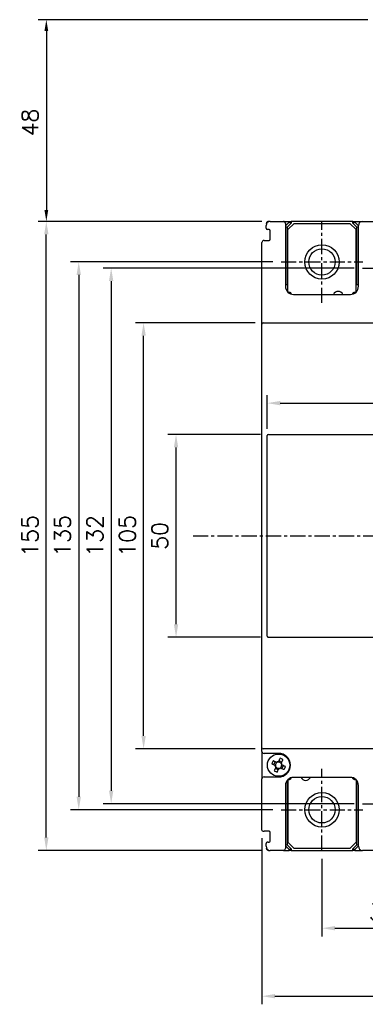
# Model space of a CAD drawing. Extents: x 2148 to 4002, y -907 to 1742.
# Tile 10 of 18: x 2937 to 3023, y 1369 to 1612. Entities that reach past the tile are written whole.
import ezdxf

# ---------------------------------------------------------------- set-up
doc = ezdxf.new("R2010")
doc.units = 0
doc.header["$LTSCALE"] = 3
doc.header["$MEASUREMENT"] = 0
doc.linetypes.add('CENTER', pattern=[2, 1.25, -0.25, 0.25, -0.25])
doc.layers.get('0').update_dxf_attribs({"linetype": 'CONTINUOUS'})
doc.layers.get('Defpoints').update_dxf_attribs({"linetype": 'CONTINUOUS'})
doc.layers.add('cen', color=1, linetype='CENTER')
doc.layers.add('di', color=3, linetype='CONTINUOUS')
doc.styles.add('KIM', font='ROMANS.shx', dxfattribs={"height": 5, "bigfont": 'GSG1.shx'})
doc.styles.get("Standard").update_dxf_attribs({"font": 'romans.shx', "height": 4, "bigfont": 'ghs.shx'})
doc.dimstyles.new('STANDARD$0', dxfattribs={"dimtxt": 5, "dimasz": 5, "dimexe": 1, "dimexo": 2, "dimgap": 2, "dimtad": 1, "dimdec": 4, "dimzin": 12, "dimdsep": 46, "dimtxsty": 'KIM', "dimcen": -1, "dimdle": 0.1, "dimadec": 0, "dimazin": 0, "dimtfac": 1, "dimtdec": 4, "dimtmove": 0, "dimatfit": 3, "dimfxl": 0, "dimtolj": 1, "dimtzin": 0, "dimarcsym": 0})

# ---------------------------------------------------------------- blocks, each defined once
blk = doc.blocks.new('M3')
at = {"color": 4}
for p, q in [((1258.33, 221.58), (1258.67, 222.3)), ((1258.62, 221.45), (1258.72, 221.4)), ((1258.85, 221.05), (1258.8, 220.95)), ((1259.05, 222.12), (1258.95, 222.17)), ((1259.45, 222.35), (1259.41, 222.25)), ((1259.59, 222.64), (1260.31, 222.3)), ((1259.92, 220.85), (1260.02, 220.8)), ((1260.13, 221.92), (1260.17, 222.02)), ((1260.35, 221.52), (1260.25, 221.56)), ((1260.64, 221.38), (1260.3, 220.67)), ((1259.39, 220.33), (1258.67, 220.67)), ((1259.52, 220.62), (1259.57, 220.72))]:
    blk.add_line(p, q, dxfattribs=at)
at = {"color": 4, "flags": 128}
for points in [[(1257.79, 221.84), (1257.89, 221.79), (1257.99, 221.74), (1258.1, 221.69), (1258.2, 221.65), (1258.31, 221.6), (1258.41, 221.55), (1258.52, 221.5), (1258.62, 221.45)], [(1258.95, 222.17), (1258.85, 222.22), (1258.74, 222.27), (1258.64, 222.32), (1258.54, 222.36), (1258.43, 222.41), (1258.33, 222.46), (1258.22, 222.51), (1258.12, 222.56)], [(1258.8, 220.95), (1258.75, 220.85), (1258.7, 220.74), (1258.66, 220.64), (1258.61, 220.53), (1258.56, 220.43), (1258.51, 220.32), (1258.46, 220.22), (1258.41, 220.12)], [(1259.84, 223.18), (1259.79, 223.08), (1259.75, 222.98), (1259.7, 222.87), (1259.65, 222.77), (1259.6, 222.67), (1259.55, 222.56), (1259.5, 222.46), (1259.45, 222.35)], [(1260.02, 220.8), (1260.12, 220.75), (1260.23, 220.7), (1260.33, 220.65), (1260.44, 220.6), (1260.54, 220.55), (1260.65, 220.51), (1260.75, 220.46), (1260.85, 220.41)], [(1260.17, 222.02), (1260.22, 222.12), (1260.27, 222.23), (1260.32, 222.33), (1260.37, 222.43), (1260.42, 222.54), (1260.46, 222.64), (1260.51, 222.75), (1260.56, 222.85)], [(1261.19, 221.13), (1261.08, 221.18), (1260.98, 221.22), (1260.88, 221.27), (1260.77, 221.32), (1260.67, 221.37), (1260.56, 221.42), (1260.46, 221.47), (1260.35, 221.52)], [(1259.13, 219.78), (1259.18, 219.89), (1259.23, 219.99), (1259.28, 220.09), (1259.32, 220.2), (1259.37, 220.3), (1259.42, 220.41), (1259.47, 220.51), (1259.52, 220.62)]]:
    blk.add_lwpolyline(points, dxfattribs=at)
at = {"color": 4}
blk.add_circle((1259.49, 221.48), 2.75, dxfattribs=at)
for centre, radius, start, end in [((1271.82, 215.73), 15.31, 153.5189, 156.4838), ((1259.49, 221.48), 0.867, 182.1643, 217.8385), ((1259.49, 221.48), 0.771, 124.1053, 185.8975), ((1259.49, 221.48), 0.771, 185.8975, 214.1053), ((1259.49, 221.48), 0.771, 214.1053, 275.8975), ((1259.49, 221.48), 0.867, 92.1643, 127.8385), ((1259.49, 221.48), 0.771, 95.8975, 124.1053), ((1259.49, 221.48), 0.771, 34.1053, 95.8975), ((1259.49, 221.48), 0.867, 272.1643, 307.8385), ((1259.49, 221.48), 0.771, 275.8975, 304.1053), ((1253.74, 209.15), 15.31, 63.5189, 66.4838), ((1259.49, 221.48), 0.771, 304.1053, 5.8975), ((1259.49, 221.48), 0.771, 5.8975, 34.1053), ((1259.49, 221.48), 0.867, 2.1643, 37.8385), ((1247.15, 227.24), 15.31, 333.5189, 336.4838), ((1265.24, 233.82), 15.31, 243.519, 246.4838)]:
    blk.add_arc(centre, radius, start, end, dxfattribs=at)
blk = doc.blocks.new('*D167')
at = {"layer": 'Defpoints', "color": 0}
for p in [(3011.91, 1407.04), (3041.91, 1403.94), (3041.91, 1387.94)]:
    blk.add_point(p, dxfattribs=at)
at = {"layer": 'di'}
for p, q in [((3011.91, 1405.04), (3011.91, 1385.94)), ((3041.91, 1401.94), (3041.91, 1385.94)), ((3015.11, 1387.94), (3038.71, 1387.94))]:
    blk.add_line(p, q, dxfattribs=at)
for points in [[(3015.11, 1388.48), (3015.11, 1387.41), (3011.91, 1387.94)], [(3038.71, 1388.48), (3038.71, 1387.41), (3041.91, 1387.94)]]:
    blk.add_solid(points, dxfattribs=at)
at = {"layer": 'di', "insert": (3026.91, 1391.94), "char_height": 4, "attachment_point": 5}
blk.add_mtext('\\A1;30', dxfattribs=at)
blk = doc.blocks.new('*D171')
at = {"layer": 'Defpoints', "color": 0}
for p in [(3085.41, 1517.34), (2998.41, 1509), (3085.41, 1509)]:
    blk.add_point(p, dxfattribs=at)
at = {"layer": 'di'}
for p, q in [((2998.41, 1511), (2998.41, 1519.34)), ((3085.41, 1511), (3085.41, 1519.34)), ((3001.61, 1517.34), (3082.21, 1517.34))]:
    blk.add_line(p, q, dxfattribs=at)
for points in [[(3001.61, 1517.87), (3001.61, 1516.8), (2998.41, 1517.34)], [(3082.21, 1517.87), (3082.21, 1516.8), (3085.41, 1517.34)]]:
    blk.add_solid(points, dxfattribs=at)
at = {"layer": 'di', "insert": (3041.91, 1521.34), "char_height": 4, "attachment_point": 5}
blk.add_mtext('\\A1;87', dxfattribs=at)
blk = doc.blocks.new('*D175')
at = {"layer": 'Defpoints', "color": 0}
for p in [(2997.11, 1412.13), (3116.71, 1412.33), (3116.71, 1371.19)]:
    blk.add_point(p, dxfattribs=at)
at = {"layer": 'di'}
for p, q in [((2997.11, 1410.13), (2997.11, 1369.19)), ((3116.71, 1410.33), (3116.71, 1369.19)), ((3000.31, 1371.19), (3113.51, 1371.19))]:
    blk.add_line(p, q, dxfattribs=at)
for points in [[(3000.31, 1371.73), (3000.31, 1370.66), (2997.11, 1371.19)], [(3113.51, 1371.73), (3113.51, 1370.66), (3116.71, 1371.19)]]:
    blk.add_solid(points, dxfattribs=at)
at = {"layer": 'di', "insert": (3056.91, 1375.19), "char_height": 4, "attachment_point": 5}
blk.add_mtext('\\A1;119.6', dxfattribs=at)
blk = doc.blocks.new('*D181')
at = {"layer": 'Defpoints', "color": 0}
for p in [(3025.21, 1611.83), (2943.92, 1562.13), (2999.11, 1562.13)]:
    blk.add_point(p, dxfattribs=at)
at = {"layer": 'di'}
for p, q in [((3023.21, 1611.83), (2941.92, 1611.83)), ((2943.92, 1609.03), (2943.92, 1564.93)), ((2997.11, 1562.13), (2941.92, 1562.13))]:
    blk.add_line(p, q, dxfattribs=at)
for points in [[(2943.45, 1609.03), (2944.38, 1609.03), (2943.92, 1611.83)], [(2943.45, 1564.93), (2944.38, 1564.93), (2943.92, 1562.13)]]:
    blk.add_solid(points, dxfattribs=at)
at = {"layer": 'di', "insert": (2939.92, 1586.49), "char_height": 4, "attachment_point": 5, "rotation": 90}
blk.add_mtext('\\A1;48', dxfattribs=at)
blk = doc.blocks.new('*D187')
at = {"layer": 'Defpoints', "color": 0}
for p in [(2943.91, 1562.13), (2999.11, 1562.13), (2999.11, 1407.13)]:
    blk.add_point(p, dxfattribs=at)
at = {"layer": 'di'}
for p, q in [((2997.11, 1562.13), (2941.91, 1562.13)), ((2943.91, 1410.33), (2943.91, 1558.93)), ((2997.11, 1407.13), (2941.91, 1407.13))]:
    blk.add_line(p, q, dxfattribs=at)
for points in [[(2943.38, 1558.93), (2944.45, 1558.93), (2943.91, 1562.13)], [(2943.38, 1410.33), (2944.45, 1410.33), (2943.91, 1407.13)]]:
    blk.add_solid(points, dxfattribs=at)
at = {"layer": 'di', "insert": (2939.91, 1484.63), "char_height": 4, "attachment_point": 5, "rotation": 90}
blk.add_mtext('\\A1;155', dxfattribs=at)
blk = doc.blocks.new('*D188')
at = {"layer": 'Defpoints', "color": 0}
for p in [(2975.91, 1509.63), (2998.71, 1509.63), (2998.71, 1459.63)]:
    blk.add_point(p, dxfattribs=at)
at = {"layer": 'di'}
for p, q in [((2996.71, 1509.63), (2973.91, 1509.63)), ((2975.91, 1462.83), (2975.91, 1506.43)), ((2996.71, 1459.63), (2973.91, 1459.63))]:
    blk.add_line(p, q, dxfattribs=at)
for points in [[(2975.38, 1506.43), (2976.45, 1506.43), (2975.91, 1509.63)], [(2975.38, 1462.83), (2976.45, 1462.83), (2975.91, 1459.63)]]:
    blk.add_solid(points, dxfattribs=at)
at = {"layer": 'di', "insert": (2971.91, 1484.63), "char_height": 4, "attachment_point": 5, "rotation": 90}
blk.add_mtext('\\A1;50', dxfattribs=at)
blk = doc.blocks.new('*D189')
at = {"layer": 'Defpoints', "color": 0}
for p in [(3001.82, 1552.13), (2951.91, 1417.13), (3001.82, 1417.13)]:
    blk.add_point(p, dxfattribs=at)
at = {"layer": 'di'}
for p, q in [((2999.82, 1552.13), (2949.91, 1552.13)), ((2951.91, 1548.93), (2951.91, 1420.33)), ((2999.82, 1417.13), (2949.91, 1417.13))]:
    blk.add_line(p, q, dxfattribs=at)
for points in [[(2951.38, 1548.93), (2952.45, 1548.93), (2951.91, 1552.13)], [(2951.38, 1420.33), (2952.45, 1420.33), (2951.91, 1417.13)]]:
    blk.add_solid(points, dxfattribs=at)
at = {"layer": 'di', "insert": (2947.91, 1484.63), "char_height": 4, "attachment_point": 5, "rotation": 90}
blk.add_mtext('\\A1;135', dxfattribs=at)
blk = doc.blocks.new('*D190')
at = {"layer": 'Defpoints', "color": 0}
for p in [(3021.87, 1550.63), (2959.91, 1418.63), (3021.87, 1418.63)]:
    blk.add_point(p, dxfattribs=at)
at = {"layer": 'di'}
for p, q in [((3019.87, 1550.63), (2957.91, 1550.63)), ((2959.91, 1547.43), (2959.91, 1421.83)), ((3019.87, 1418.63), (2957.91, 1418.63))]:
    blk.add_line(p, q, dxfattribs=at)
for points in [[(2959.38, 1547.43), (2960.45, 1547.43), (2959.91, 1550.63)], [(2959.38, 1421.83), (2960.45, 1421.83), (2959.91, 1418.63)]]:
    blk.add_solid(points, dxfattribs=at)
at = {"layer": 'di', "insert": (2955.91, 1484.63), "char_height": 4, "attachment_point": 5, "rotation": 90}
blk.add_mtext('\\A1;132', dxfattribs=at)
blk = doc.blocks.new('*D191')
at = {"layer": 'Defpoints', "color": 0}
for p in [(2967.91, 1537.13), (2997.41, 1537.13), (2997.41, 1432.13)]:
    blk.add_point(p, dxfattribs=at)
at = {"layer": 'di'}
for p, q in [((2995.41, 1537.13), (2965.91, 1537.13)), ((2967.91, 1435.33), (2967.91, 1533.93)), ((2995.41, 1432.13), (2965.91, 1432.13))]:
    blk.add_line(p, q, dxfattribs=at)
for points in [[(2967.38, 1533.93), (2968.45, 1533.93), (2967.91, 1537.13)], [(2967.38, 1435.33), (2968.45, 1435.33), (2967.91, 1432.13)]]:
    blk.add_solid(points, dxfattribs=at)
at = {"layer": 'di', "insert": (2963.91, 1484.63), "char_height": 4, "attachment_point": 5, "rotation": 90}
blk.add_mtext('\\A1;105', dxfattribs=at)

msp = doc.modelspace()

# ---------------------------------------------------------------- linework, layer by layer
for p, q in [((2998.111, 1560.425), (2998.111, 1561.125)), ((2998.211, 1561.561), (2998.211, 1561.625)), ((2998.861, 1560.125), (2998.411, 1560.125)), ((2999.111, 1562.125), (2998.711, 1562.125)), ((2999.111, 1562.125), (3002.411, 1562.125)), ((3002.411, 1562.125), (3003.811, 1562.125)), ((3002.911, 1561.032), (3003.811, 1561.932)), ((3002.911, 1561.625), (3002.911, 1546.125)), ((3002.911, 1560.891), (3003.311, 1560.725)), ((3004.311, 1561.725), (3003.311, 1560.725)), ((3003.311, 1560.725), (3003.311, 1546.494)), ((3005.011, 1561.625), (3003.511, 1560.125)), ((3003.511, 1544.825), (3003.511, 1560.125)), ((3003.811, 1561.932), (3003.811, 1562.125)), ((3003.811, 1562.125), (3004.311, 1562.125)), ((3003.811, 1561.932), (3004.311, 1561.725)), ((3004.311, 1562.125), (3004.311, 1561.725)), ((3019.511, 1562.125), (3004.311, 1562.125)), ((3005.011, 1561.625), (3018.811, 1561.625)), ((3020.311, 1560.125), (3018.811, 1561.625)), ((3019.511, 1561.725), (3019.511, 1562.125)), ((3019.511, 1562.125), (3020.011, 1562.125)), ((3019.511, 1561.725), (3020.011, 1561.932)), ((3020.511, 1560.725), (3019.511, 1561.725)), ((3020.011, 1562.125), (3020.011, 1561.932)), ((3020.011, 1562.125), (3021.911, 1562.125)), ((3020.011, 1561.932), (3020.911, 1561.032)), ((3020.311, 1544.825), (3020.311, 1560.125)), ((3020.511, 1560.725), (3020.911, 1560.891)), ((3020.511, 1546.494), (3020.511, 1560.725)), ((3020.911, 1546.125), (3020.911, 1561.125)), ((3021.911, 1562.125), (3025.511, 1562.125)), ((2999.161, 1557.725), (2999.161, 1559.825)), ((2997.111, 1536.825), (2997.111, 1556.925)), ((2997.611, 1557.425), (2998.861, 1557.425)), ((3003.311, 1546.494), (3002.911, 1546.494)), ((3020.911, 1546.494), (3020.511, 1546.494)), ((3003.911, 1544.625), (3003.711, 1544.625)), ((3004.911, 1544.125), (3018.911, 1544.125)), ((3020.111, 1544.625), (3019.911, 1544.625)), ((2997.111, 1432.425), (2997.111, 1536.825)), ((2997.411, 1537.125), (2998.411, 1537.125)), ((2998.411, 1537.125), (3085.411, 1537.125)), ((2998.411, 1509), (2998.411, 1509.324)), ((2998.711, 1509.625), (3030.811, 1509.625)), ((2998.411, 1460.25), (2998.411, 1509)), ((2998.411, 1459.926), (2998.411, 1460.25)), ((2998.711, 1459.625), (3030.811, 1459.625)), ((2997.111, 1431.525), (2997.111, 1432.425)), ((2997.111, 1431.525), (2997.111, 1424.725)), ((2998.411, 1432.125), (2997.411, 1432.125)), ((3085.411, 1432.125), (2998.411, 1432.125)), ((3001.211, 1431.025), (2997.611, 1431.025)), ((2997.111, 1412.125), (2997.111, 1424.725)), ((2997.611, 1425.225), (3001.211, 1425.225)), ((3003.311, 1424.325), (3003.311, 1408.525)), ((3003.511, 1424.425), (3003.511, 1409.125)), ((3003.711, 1424.625), (3003.911, 1424.625)), ((3018.911, 1425.125), (3004.911, 1425.125)), ((3019.911, 1424.625), (3020.111, 1424.625)), ((3020.311, 1424.425), (3020.311, 1409.125)), ((3020.511, 1408.525), (3020.511, 1424.325)), ((3002.911, 1423.125), (3002.911, 1407.625)), ((3020.911, 1408.125), (3020.911, 1423.125)), ((2997.411, 1411.825), (2997.611, 1411.825)), ((2998.861, 1411.825), (2997.611, 1411.825)), ((2999.161, 1409.425), (2999.161, 1411.525)), ((2998.111, 1408.125), (2998.111, 1408.825)), ((2998.211, 1407.625), (2998.211, 1407.689)), ((2998.611, 1409.125), (2998.411, 1409.125)), ((2998.611, 1409.125), (2998.861, 1409.125)), ((3003.311, 1408.525), (3002.911, 1408.359)), ((3003.811, 1407.318), (3002.911, 1408.218)), ((3003.311, 1408.525), (3004.311, 1407.525)), ((3003.511, 1409.125), (3005.011, 1407.625)), ((3004.311, 1407.525), (3003.811, 1407.318)), ((3003.811, 1407.125), (3003.811, 1407.318)), ((3004.311, 1407.525), (3004.311, 1407.125)), ((3018.811, 1407.625), (3005.011, 1407.625)), ((3018.811, 1407.625), (3020.311, 1409.125)), ((3019.511, 1407.525), (3020.511, 1408.525)), ((3020.011, 1407.318), (3019.511, 1407.525)), ((3019.511, 1407.125), (3019.511, 1407.525)), ((3020.911, 1408.218), (3020.011, 1407.318)), ((3020.011, 1407.318), (3020.011, 1407.125)), ((3020.911, 1408.359), (3020.511, 1408.525)), ((2998.711, 1407.125), (2999.111, 1407.125)), ((3002.411, 1407.125), (2999.111, 1407.125)), ((3002.411, 1407.125), (3003.811, 1407.125)), ((3004.311, 1407.125), (3003.811, 1407.125)), ((3004.311, 1407.125), (3019.511, 1407.125)), ((3020.011, 1407.125), (3019.511, 1407.125)), ((3020.011, 1407.125), (3021.911, 1407.125)), ((3025.311, 1407.125), (3021.911, 1407.125))]:
    msp.add_line(p, q)
for centre, radius in [((3011.911, 1552.125), 4.25), ((3011.911, 1552.125), 3.25), ((3011.911, 1417.125), 4.25), ((3011.911, 1417.125), 3.25)]:
    msp.add_circle(centre, radius)
for centre, radius, start, end in [((2999.111, 1561.125), 1, 90, 180), ((2998.411, 1560.425), 0.3, 180, 270), ((2998.711, 1561.625), 0.5, 90, 180), ((2998.861, 1559.825), 0.3, 0, 90), ((3002.411, 1561.625), 0.5, 0, 90), ((3021.911, 1561.125), 1, 90, 180), ((2998.861, 1557.725), 0.3, 270, 0), ((2997.611, 1556.925), 0.5, 90, 180), ((3004.911, 1546.125), 2, 180, 270), ((3018.911, 1546.125), 2, 270, 0), ((3003.711, 1544.825), 0.2, 180, 270), ((3003.911, 1544.125), 0.5, 7.42279, 90), ((3015.911, 1543.625), 1.25, 23.57818, 156.42182), ((3019.911, 1544.125), 0.5, 90, 172.57721), ((3020.111, 1544.825), 0.2, 270, 0), ((2997.411, 1536.825), 0.3, 90, 180), ((2997.411, 1432.425), 0.3, 180, 270), ((2997.611, 1431.525), 0.5, 180, 270), ((3001.211, 1428.125), 2.9, 270, 90), ((2997.611, 1424.725), 0.5, 90, 180), ((3004.911, 1423.125), 2, 90, 180), ((3003.711, 1424.425), 0.2, 90, 180), ((3003.911, 1425.125), 0.5, 270, 352.57721), ((3007.911, 1425.625), 1.25, 203.57818, 336.42182), ((3018.911, 1423.125), 2, 0, 90), ((3019.911, 1425.125), 0.5, 187.42279, 270), ((3020.111, 1424.425), 0.2, 0, 90), ((3020.211, 1423.625), 0.3, 289.47122, 0), ((2997.411, 1412.125), 0.3, 180, 270), ((2998.861, 1411.525), 0.3, 0, 90), ((2998.411, 1408.825), 0.3, 90, 180), ((2999.111, 1408.125), 1, 180, 270), ((2998.711, 1407.625), 0.5, 180, 270), ((2998.861, 1409.425), 0.3, 270, 0), ((3002.411, 1407.625), 0.5, 270, 0), ((3021.911, 1408.125), 1, 180, 270)]:
    msp.add_arc(centre, radius, start, end)
for centre, major_axis, start_param, end_param in [((2998.711, 1509.324), (0, -0.301), 3.1415927, 4.712389), ((2998.711, 1459.926), (0, 0.301), 1.5707963, 3.1415927)]:
    msp.add_ellipse(centre, major_axis=major_axis, ratio=0.9961947, start_param=start_param, end_param=end_param)
at = {"layer": 'cen'}
for p, q in [((3011.911, 1542.037), (3011.911, 1562.213)), ((3001.823, 1552.125), (3021.999, 1552.125)), ((3021.867, 1550.625), (3031.955, 1550.625)), ((2980.101, 1484.625), (3128.798, 1484.625)), ((3011.911, 1407.037), (3011.911, 1427.213)), ((3001.823, 1417.125), (3021.999, 1417.125)), ((3021.867, 1418.625), (3031.955, 1418.625))]:
    msp.add_line(p, q, dxfattribs=at)

# ---------------------------------------------------------------- block references
at = {"rotation": 270}
msp.add_blockref('M3', (2779.728, 2687.612), dxfattribs=at)

# ---------------------------------------------------------------- dimensions: what is measured, and where the dimension line sits
at = {"layer": 'di'}
dim = msp.add_linear_dim(base=(2943.918, 1562.125), p1=(3025.211, 1611.825), p2=(2999.111, 1562.125), angle=90, text='48', dimstyle='STANDARD$0', override={"dimtxt": 3, "dimasz": 2.8, "dimexe": 2, "dimdec": 2, "dimzin": 8, "dimtxsty": 'Standard', "dimcen": 0, "dimclrd": 256, "dimclre": 256, "dimclrt": 256, "dimadec": 2, "dimazin": 2, "dimtfac": 0.6, "dimtdec": 2, "dimtzin": 8, "dimlwd": 65535, "dimlwe": 65535, "dimarcsym": 1}, dxfattribs=at)
dim.commit()
dim.dimension.update_dxf_attribs({"geometry": '*D181', "text_midpoint": (2943.918, 1586.491), "dimtype": 160})
for base, p1, p2, picture, middle in [((2943.912, 1562.125), (2999.111, 1407.125), (2999.111, 1562.125), '*D187', (2943.912, 1484.625)), ((2951.912, 1417.125), (3001.823, 1552.125), (3001.823, 1417.125), '*D189', (2951.912, 1484.625)), ((2959.912, 1418.625), (3021.867, 1550.625), (3021.867, 1418.625), '*D190', (2959.912, 1484.625)), ((2967.912, 1537.125), (2997.411, 1432.125), (2997.411, 1537.125), '*D191', (2967.912, 1484.625)), ((2975.912, 1509.625), (2998.711, 1459.625), (2998.711, 1509.625), '*D188', (2975.912, 1484.625))]:
    dim = msp.add_linear_dim(base=base, p1=p1, p2=p2, angle=90, dimstyle='STANDARD$0', override={"dimtxt": 4, "dimasz": 3.2, "dimexe": 2, "dimdec": 2, "dimzin": 8, "dimtxsty": 'Standard', "dimcen": 0, "dimdle": 0, "dimclrd": 256, "dimclre": 256, "dimclrt": 256, "dimadec": 2, "dimazin": 2, "dimtfac": 0.6, "dimtdec": 2, "dimtmove": 0, "dimtzin": 8, "dimlwd": 65535, "dimlwe": 65535, "dimarcsym": 1}, dxfattribs=at)
    dim.commit()
    dim.dimension.update_dxf_attribs({"geometry": picture, "text_midpoint": middle, "dimtype": 160})
for base, p1, p2, picture, middle in [((3085.411, 1517.335), (2998.411, 1509), (3085.411, 1509), '*D171', (3041.911, 1521.335)), ((3116.711, 1371.194), (2997.111, 1412.125), (3116.711, 1412.325), '*D175', (3056.911, 1375.194)), ((3041.911, 1387.943), (3011.911, 1407.037), (3041.911, 1403.937), '*D167', (3026.911, 1391.943))]:
    dim = msp.add_linear_dim(base=base, p1=p1, p2=p2, dimstyle='STANDARD$0', override={"dimtxt": 4, "dimasz": 3.2, "dimexe": 2, "dimdec": 2, "dimzin": 8, "dimtxsty": 'Standard', "dimcen": 0, "dimdle": 0, "dimclrd": 256, "dimclre": 256, "dimclrt": 256, "dimadec": 2, "dimazin": 2, "dimtfac": 0.6, "dimtdec": 2, "dimtzin": 8, "dimlwd": 65535, "dimlwe": 65535, "dimarcsym": 1}, dxfattribs=at)
    dim.commit()
    dim.dimension.update_dxf_attribs({"geometry": picture, "text_midpoint": middle})

doc.saveas('drawing.dxf')
